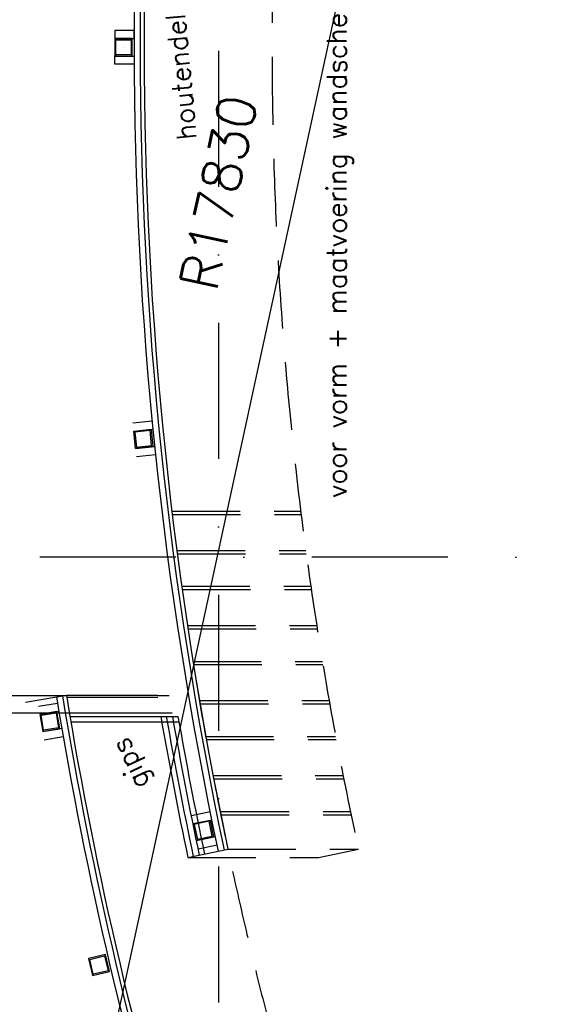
# Model space of a CAD drawing. Extents: x -171140 to 151546, y -8083 to 162438.
# Tile 83 of 96: x 41567 to 44040, y 80991 to 85518. Entities that reach past the tile are written whole.
import ezdxf

# ---------------------------------------------------------------- set-up
doc = ezdxf.new("R2010")
doc.units = 0
doc.header["$LTSCALE"] = 50
doc.header["$MEASUREMENT"] = 0
doc.header["$PDMODE"] = 3
doc.header["$PDSIZE"] = 0.001
for name, pattern in [('HIDDEN', [9.375, 6.25, -3.125]), ('HIDDEN2', [0.1875, 0.125, -0.0625]), ('STRAM_0WT$0$DASHDOT', [25, 12.5, -6.25, 0, -6.25])]:
    doc.linetypes.add(name, pattern=pattern)
doc.layers.get('0').update_dxf_attribs({"linetype": 'CONTINUOUS'})
doc.layers.get('DEFPOINTS').update_dxf_attribs({"linetype": 'CONTINUOUS'})
for name, color, linetype in [('A--01A1_ACEER', 1, 'CONTINUOUS'), ('A--A28--_F-2--', 7, 'CONTINUOUS'), ('A--L24AC1_TRAPPEN', 1, 'HIDDEN2'), ('A--L28--', 7, 'CONTINUOUS'), ('A--L28--_F-2--', 7, 'CONTINUOUS'), ('A--T$1A-18_TEKST', 1, 'CONTINUOUS'), ('STRAM_0WT$0$A--L$7A-_STRAM', 1, 'STRAM_0WT$0$DASHDOT'), ('STRAM_0WT$0$A--M$1A-_F123-', 1, 'CONTINUOUS'), ('TEKST_KOZIJNMERK', 10, 'CONTINUOUS'), ('X--LR---_CP', 7, 'CONTINUOUS')]:
    doc.layers.add(name, color=color, linetype=linetype)
doc.styles.add('HIEMSTRA', font='romans.shx')
doc.styles.add('STRAM_0WT$0$HIEMSTRA', font='romans.shx')
doc.dimstyles.new('STRAM_0WT$0$STANDARD', dxfattribs={"dimscale": 70, "dimtxt": 2.5, "dimasz": 2, "dimexe": 0.3, "dimexo": 0.3, "dimgap": 2, "dimtad": 1, "dimdec": 0, "dimzin": 0, "dimtxsty": 'STRAM_0WT$0$HIEMSTRA', "dimblk1": 'STRAM_0WT$0$_OBLIQUE', "dimblk2": 'STRAM_0WT$0$_OBLIQUE', "dimsah": 1, "dimcen": -0.09, "dimdle": 0.3, "dimclrd": 1, "dimclre": 1, "dimclrt": 4, "dimazin": 3, "dimtfac": 1, "dimtdec": 4, "dimtix": 1, "dimtofl": 0, "dimtmove": 0, "dimatfit": 3, "dimtvp": 625, "dimtolj": 1, "dimtzin": 0})

# ---------------------------------------------------------------- blocks, each defined once
blk = doc.blocks.new('STRAM_0WT$0$_OBLIQUE')
at = {"color": 0, "linetype": 'BYBLOCK'}
blk.add_line((-0.5, -0.5), (0.5, 0.5), dxfattribs=at)
blk = doc.blocks.new('*D1366')
at = {"layer": 'DEFPOINTS', "color": 0, "linetype": 'CONTINUOUS'}
for p in [(-30862.7, 61326), (-34634.8, 43899.6)]:
    blk.add_point(p, dxfattribs=at)
at = {"layer": 'STRAM_0WT$0$A--M$1A-_F123-', "color": 1, "linetype": 'CONTINUOUS'}
blk.add_line((-34639.2, 43879), (-30858.3, 61346.5), dxfattribs=at)
at = {"layer": 'STRAM_0WT$0$A--M$1A-_F123-', "color": 1, "linetype": 'CONTINUOUS', "xscale": 140, "yscale": 140, "zscale": 140, "rotation": 77.78640933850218}
blk.add_blockref('STRAM_0WT$0$_OBLIQUE', (-30862.7, 61326), dxfattribs=at)
at = {"layer": 'STRAM_0WT$0$A--M$1A-_F123-', "color": 4, "linetype": 'CONTINUOUS', "insert": (-33134.9, 52476.7), "char_height": 175, "attachment_point": 5, "rotation": 77.7864, "style": 'STRAM_0WT$0$HIEMSTRA'}
blk.add_mtext('\\A1;R17830', dxfattribs=at)
blk = doc.blocks.new('Q020609-')
at = {"layer": 'A--A28--_F-2--', "color": 3, "linetype": 'CONTINUOUS'}
for points in [[(-35, 35.1), (-40, -39.9), (-40, 40.1)], [(-35, 35.1), (-40, 40.1), (40, 40.1)], [(-35, 35.1), (-35, -34.9), (-40, -39.9)], [(40, 40.1), (35, 35.1), (-35, 35.1)], [(40, 40.1), (40, -39.9), (35, 35.1)], [(40, -39.9), (35, -34.9), (35, 35.1)], [(40, -39.9), (-40, -39.9), (-35, -34.9)], [(40, -39.9), (-35, -34.9), (35, -34.9)]]:
    blk.add_solid(points, dxfattribs=at)
at = {"layer": 'A--L28--_F-2--', "color": 3, "linetype": 'CONTINUOUS'}
blk.add_lwpolyline([(-40, -39.9), (-35, -34.9), (-35, 35.1), (35, 35.1), (35, -34.9), (-35, -34.9), (-40, -39.9), (40, -39.9), (40, 40.1), (-40, 40.1)], close=True, dxfattribs=at)
at = {"layer": 'X--LR---_CP', "color": 4, "linetype": 'CONTINUOUS'}
for p in [(-40, 0.1), (0, 0), (40, 0.1)]:
    blk.add_point(p, dxfattribs=at)
blk = doc.blocks.new('STRAM_0WT')
at = {"layer": 'STRAM_0WT$0$A--L$7A-_STRAM'}
for p, q in [((-33134.929, 63128.251), (-33134.939, 23800)), ((-20830.441, 50799.999), (-39925.329, 50800.004))]:
    blk.add_line(p, q, dxfattribs=at)
at = {"layer": 'STRAM_0WT$0$A--M$1A-_F123-', "linetype": 'CONTINUOUS'}
dim = blk.add_radius_dim(center=(-34634.78, 43899.561), mpoint=(-30862.725, 61325.992), dimstyle='STRAM_0WT$0$STANDARD', dxfattribs=at)
dim.commit()
dim.dimension.update_dxf_attribs({"geometry": '*D1366', "text_midpoint": (-33134.932, 52476.749), "dimtype": 132})

msp = doc.modelspace()

# ---------------------------------------------------------------- linework, layer by layer
at = {"layer": 'A--01A1_ACEER', "color": 3, "linetype": 'CONTINUOUS'}
for p, q in [((42088.3, 83664.7), (42176.9, 83673.7)), ((42092.1, 83626.9), (42180.6, 83635.9)), ((42100.2, 83547.3), (42188.7, 83556.3)), ((42104, 83509.5), (42192.7, 83518.5)), ((41593.7, 82380.7), (41782.1, 82412.3)), ((41782.1, 82412.3), (42200.8, 82412.5)), ((41783.7, 82402.4), (42202.5, 82402.7)), ((41653.5, 82361.3), (41741.4, 82376.1)), ((41659.8, 82323.9), (41747.7, 82338.6)), ((41798.3, 82314.6), (42295.3, 82314.9)), ((41673.2, 82245), (41761, 82260.1)), ((41802.5, 82290), (42299.6, 82290.3)), ((41679.6, 82207.5), (41767.4, 82222.6)), ((42356.9, 81859.4), (42444.1, 81877.2)), ((42364.5, 81822.2), (42451.7, 81839.9)), ((42380.6, 81743.8), (42467.7, 81762)), ((42388.3, 81706.6), (42475.5, 81724.8)), ((42341.1, 81665.7), (42525.1, 81704.7))]:
    msp.add_line(p, q, dxfattribs=at)
at = {"layer": 'A--01A1_ACEER', "color": 2, "linetype": 'HIDDEN'}
for p, q in [((42268.5, 83257.9), (42859.6, 83257.9)), ((42270.3, 83242.9), (42861.4, 83242.9)), ((42291.2, 83077.9), (42882.9, 83077.9)), ((42293.2, 83062.9), (42884.9, 83062.9)), ((42313.7, 82912.9), (42906, 82912.9)), ((42315.8, 82897.9), (42908.1, 82897.9)), ((42340, 82732.9), (42933, 82732.9)), ((42342.3, 82717.9), (42935.3, 82717.9)), ((42365.8, 82567.9), (42959.5, 82567.9)), ((42368.2, 82552.9), (42962, 82552.9)), ((42396.3, 82387.9), (42990.2, 82387.9)), ((42399.4, 82372.9), (42992.9, 82372.9)), ((42421.4, 82222.9), (43020.2, 82222.9)), ((42424.6, 82207.9), (43023, 82207.9)), ((42458.2, 82042.9), (43054.7, 82042.9)), ((42461.3, 82027.9), (43057.7, 82027.9)), ((42494, 81877.9), (43088.1, 81877.9)), ((42494, 81862.9), (43091.2, 81862.9)), ((42525.1, 81704.7), (43125.1, 81704.3)), ((42941.1, 81665.4), (43125.1, 81704.3)), ((42341.1, 81665.7), (42941.1, 81665.4))]:
    msp.add_line(p, q, dxfattribs=at)
at = {"layer": 'A--01A1_ACEER', "linetype": 'CONTINUOUS'}
for p, q in [((42254.9, 82409.9), (41107.1, 82409.9)), ((42268.6, 82329.9), (41107.1, 82329.9))]:
    msp.add_line(p, q, dxfattribs=at)
at = {"layer": 'A--01A1_ACEER', "color": 3, "linetype": 'CONTINUOUS'}
for points in [[(42004.6, 85431.2), (42093.6, 85431.2), (42093.6, 85469.2), (42004.6, 85469.2)], [(42004.6, 85431.2), (42093.6, 85431.2), (42093.6, 85469.2), (42004.6, 85469.2)], [(42004.6, 85351.1), (42093.6, 85351.1), (42093.6, 85313.1), (42004.6, 85313.1)], [(42004.6, 85351.1), (42093.6, 85351.1), (42093.6, 85313.1), (42004.6, 85313.1)]]:
    msp.add_lwpolyline(points, close=True, dxfattribs=at)
at = {"layer": 'A--01A1_ACEER', "linetype": 'CONTINUOUS'}
for points in [[(41673.3, 82244.9), (41752.1, 82258.3), (41738.7, 82337.2), (41659.9, 82323.7)], [(41902.2, 81123.6), (41980.1, 81141.9), (41961.9, 81219.7), (41884, 81201.5)]]:
    msp.add_lwpolyline(points, close=True, dxfattribs=at)
at = {"layer": 'A--01A1_ACEER', "color": 3, "linetype": 'CONTINUOUS'}
for radius, start, end in [(17828.4, 168.04888, 191.95112), (17800.4, 168.04888, 191.95112), (17782.4, 168.04888, 191.95112), (18428.3, 189.31334, 204.96323), (18400.3, 189.31303, 204.95873), (18382.3, 189.31282, 204.95584), (17970.4, 189.84333, 191.95112), (17945.4, 189.85713, 191.95112), (17917.4, 189.87264, 191.95112), (17892.4, 189.88653, 191.95112)]:
    msp.add_arc((59922, 85387), radius, start, end, dxfattribs=at)
at = {"layer": 'A--01A1_ACEER', "color": 2, "linetype": 'HIDDEN'}
for centre, radius, start, end in [((59995.3, 85386.7), 17267.4, 167.68693, 192.31307), ((60002.5, 85414.4), 17867.3, 189.31282, 204.90356)]:
    msp.add_arc(centre, radius, start, end, dxfattribs=at)

# ---------------------------------------------------------------- block references
at = {"layer": 'A--L24AC1_TRAPPEN'}
msp.add_blockref('STRAM_0WT', (75617, 32246.9), dxfattribs=at)
at = {"layer": 'A--L28--', "linetype": 'CONTINUOUS'}
msp.add_blockref('Q020609-', (42044.6, 85391.1), dxfattribs=at)
at = {"layer": 'A--L28--', "linetype": 'CONTINUOUS', "xscale": -1}
for p, rotation in [((42135.9, 83591.1), 185.7919116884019), ((42411.7, 81791.1), 191.6306274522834)]:
    msp.add_blockref('Q020609-', p, dxfattribs=dict(at, rotation=rotation))
at = {"layer": 'A--L28--', "linetype": 'CONTINUOUS'}
for p, rotation in [((41706, 82291.1), 9.708379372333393), ((41932.1, 81171.5), 13.18800556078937)]:
    msp.add_blockref('Q020609-', p, dxfattribs=dict(at, rotation=rotation))

# ---------------------------------------------------------------- texts
at = {"layer": 'A--T$1A-18_TEKST', "style": 'HIEMSTRA'}
for s, rotation, p in [('houtendelen', 95.3091, (42380.9, 84970.1)), ('gips', 115.3091, (42167.5, 82006))]:
    msp.add_text(s, height=90, rotation=rotation, dxfattribs=at).set_placement(p)
at = {"layer": 'TEKST_KOZIJNMERK', "style": 'HIEMSTRA'}
msp.add_text('voor vorm + maatvoering wandschermen zie tek U58', height=90, rotation=90, dxfattribs=at).set_placement((43070.2, 83319.3))

doc.saveas('drawing.dxf')
